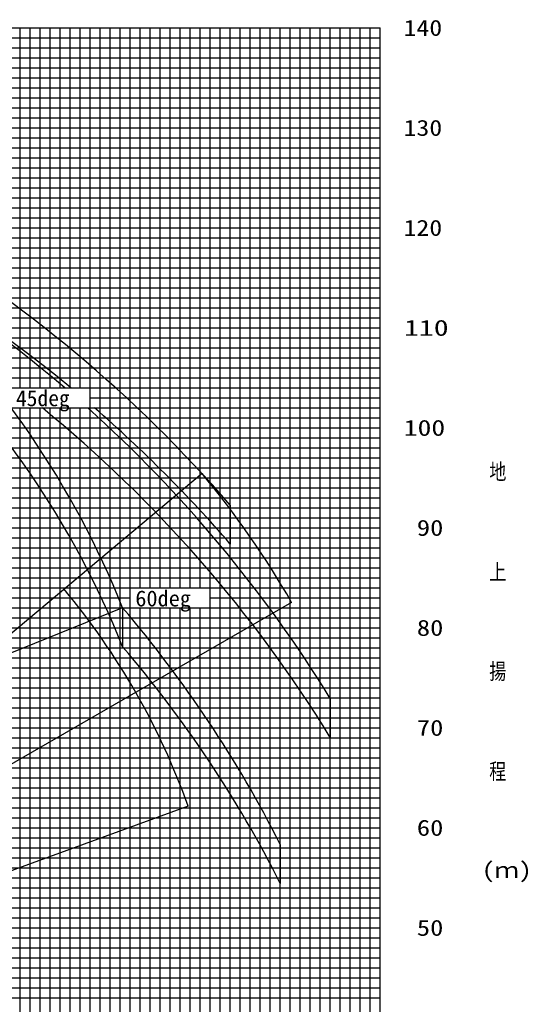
# Model space of a CAD drawing. Extents: x -441179 to 62702, y -334860 to 51651.
# Tile 52 of 68: x -67431 to -17177, y -271883 to -173417. Entities that reach past the tile are written whole.
import ezdxf

# ---------------------------------------------------------------- set-up
doc = ezdxf.new("R2010")
doc.units = 0
doc.layers.get('0').update_dxf_attribs({"linetype": 'CONTINUOUS'})

msp = doc.modelspace()

# ---------------------------------------------------------------- linework, layer by layer
at = {"color": 14, "linetype": 'Continuous'}
for p, q in [((-146372.192684, -174245.002408), (-31372.192684, -174245.002408)), ((-66372.192684, -210245.002408), (-66372.192684, -174245.002408)), ((-56372.192684, -314245.002408), (-56372.192684, -174245.002408)), ((-46372.192684, -314245.002408), (-46372.192684, -174245.002408)), ((-36372.192684, -314245.002408), (-36372.192684, -174245.002408)), ((-113695.715734, -184245.002408), (-31372.192684, -184245.002408)), ((-116809.791226, -194245.002408), (-31372.192684, -194245.002408)), ((-120059.019091, -204245.002408), (-31372.192684, -204245.002408)), ((-66372.192684, -314245.002408), (-66372.192684, -212245.002408)), ((-123239.712441, -214245.002408), (-31372.192684, -214245.002408)), ((-126340.426728, -224245.002408), (-31372.192684, -224245.002408)), ((-129589.578809, -234245.002408), (-31372.192684, -234245.002408)), ((-132838.752085, -244245.002408), (-31372.192684, -244245.002408)), ((-136087.971257, -254245.002408), (-31372.192684, -254245.002408)), ((-139830.559843, -264245.002408), (-31372.192684, -264245.002408))]:
    msp.add_line(p, q, dxfattribs=at)
at = {"color": 252, "linetype": 'Continuous'}
for p, q in [((-67372.192684, -210245.002408), (-67372.192684, -174245.002408)), ((-65372.192684, -210245.002408), (-65372.192684, -174245.002408)), ((-64372.192684, -210245.002408), (-64372.192684, -174245.002408)), ((-63372.192684, -210245.002408), (-63372.192684, -174245.002408)), ((-62372.192684, -210245.002408), (-62372.192684, -174245.002408)), ((-61372.192684, -210245.002408), (-61372.192684, -174245.002408)), ((-60372.192684, -314245.002408), (-60372.192684, -174245.002408)), ((-59372.192684, -314245.002408), (-59372.192684, -174245.002408)), ((-58372.192684, -314245.002408), (-58372.192684, -174245.002408)), ((-57372.192684, -314245.002408), (-57372.192684, -174245.002408)), ((-55372.192684, -230245.002408), (-55372.192684, -174245.002408)), ((-54372.192684, -230245.002408), (-54372.192684, -174245.002408)), ((-53372.192684, -230245.002408), (-53372.192684, -174245.002408)), ((-52372.192684, -230245.002408), (-52372.192684, -174245.002408)), ((-51372.192684, -230245.002408), (-51372.192684, -174245.002408)), ((-50372.192684, -230245.002408), (-50372.192684, -174245.002408)), ((-49372.192684, -230245.002408), (-49372.192684, -174245.002408)), ((-48372.192684, -314245.002408), (-48372.192684, -174245.002408)), ((-47372.192684, -314245.002408), (-47372.192684, -174245.002408)), ((-45372.192684, -314245.002408), (-45372.192684, -174245.002408)), ((-44372.192684, -314245.002408), (-44372.192684, -174245.002408)), ((-43372.192684, -314245.002408), (-43372.192684, -174245.002408)), ((-42372.192684, -314245.002408), (-42372.192684, -174245.002408)), ((-41372.192684, -314245.002408), (-41372.192684, -174245.002408)), ((-40372.192684, -314245.002408), (-40372.192684, -174245.002408)), ((-39372.192684, -314245.002408), (-39372.192684, -174245.002408)), ((-38372.192684, -314245.002408), (-38372.192684, -174245.002408)), ((-37372.192684, -314245.002408), (-37372.192684, -174245.002408)), ((-35372.192684, -314245.002408), (-35372.192684, -174245.002408)), ((-34372.192684, -314245.002408), (-34372.192684, -174245.002408)), ((-33372.192684, -314245.002408), (-33372.192684, -174245.002408)), ((-32372.192684, -314245.002408), (-32372.192684, -174245.002408)), ((-31372.192684, -314245.002408), (-31372.192684, -174245.002408)), ((-146372.192684, -175245.002408), (-31372.192684, -175245.002408)), ((-146372.192684, -176245.002408), (-31372.192684, -176245.002408)), ((-146372.192684, -177245.002408), (-31372.192684, -177245.002408)), ((-106372.192684, -178245.002408), (-31372.192684, -178245.002408)), ((-110857.985095, -179245.002408), (-31372.192684, -179245.002408)), ((-112274.845787, -180245.002408), (-31372.192684, -180245.002408)), ((-112971.562651, -181245.002408), (-31372.192684, -181245.002408)), ((-113212.947012, -182245.002408), (-31372.192684, -182245.002408)), ((-112255.523904, -183245.002408), (-31372.192684, -183245.002408)), ((-90372.192684, -185245.002408), (-31372.192684, -185245.002408)), ((-114210.450786, -186245.002408), (-31372.192684, -186245.002408)), ((-114535.369524, -187245.002408), (-31372.192684, -187245.002408)), ((-114860.288262, -188245.002408), (-31372.192684, -188245.002408)), ((-115185.197536, -189245.002408), (-31372.192684, -189245.002408)), ((-115510.116274, -190245.002408), (-31372.192684, -190245.002408)), ((-115835.035012, -191245.002408), (-31372.192684, -191245.002408)), ((-116159.95375, -192245.002408), (-31372.192684, -192245.002408)), ((-77372.192684, -193245.002408), (-31372.192684, -193245.002408)), ((-117134.709964, -195245.002408), (-31372.192684, -195245.002408)), ((-117459.628702, -196245.002408), (-31372.192684, -196245.002408)), ((-117784.547439, -197245.002408), (-31372.192684, -197245.002408)), ((-118109.466177, -198245.002408), (-31372.192684, -198245.002408)), ((-118434.384915, -199245.002408), (-31372.192684, -199245.002408)), ((-118759.303653, -200245.002408), (-31372.192684, -200245.002408)), ((-119084.262877, -201245.002408), (-31372.192684, -201245.002408)), ((-119409.181615, -202245.002408), (-31372.192684, -202245.002408)), ((-119734.100353, -203245.002408), (-31372.192684, -203245.002408)), ((-146372.192684, -205245.002408), (-31372.192684, -205245.002408)), ((-120708.856567, -206245.002408), (-31372.192684, -206245.002408)), ((-121033.775305, -207245.002408), (-31372.192684, -207245.002408)), ((-121358.694042, -208245.002408), (-31372.192684, -208245.002408)), ((-121683.61278, -209245.002408), (-31372.192684, -209245.002408)), ((-122008.531518, -210245.002408), (-31372.192684, -210245.002408)), ((-60372.192684, -211245.002408), (-31372.192684, -211245.002408)), ((-122640.122553, -212245.002408), (-31372.192684, -212245.002408)), ((-67372.192684, -314245.002408), (-67372.192684, -212245.002408)), ((-65372.192684, -314245.002408), (-65372.192684, -212245.002408)), ((-64372.192684, -314245.002408), (-64372.192684, -212245.002408)), ((-63372.192684, -314245.002408), (-63372.192684, -212245.002408)), ((-62372.192684, -314245.002408), (-62372.192684, -212245.002408)), ((-61372.192684, -314245.002408), (-61372.192684, -212245.002408)), ((-122939.917497, -213245.002408), (-31372.192684, -213245.002408)), ((-123539.507386, -215245.002408), (-31372.192684, -215245.002408)), ((-123839.30233, -216245.002408), (-31372.192684, -216245.002408)), ((-124139.097274, -217245.002408), (-31372.192684, -217245.002408)), ((-124438.892219, -218245.002408), (-31372.192684, -218245.002408)), ((-124715.833038, -219245.002408), (-31372.192684, -219245.002408)), ((-125040.751776, -220245.002408), (-31372.192684, -220245.002408)), ((-125365.670514, -221245.002408), (-31372.192684, -221245.002408)), ((-125690.589252, -222245.002408), (-31372.192684, -222245.002408)), ((-126015.50799, -223245.002408), (-31372.192684, -223245.002408)), ((-126665.345466, -225245.002408), (-31372.192684, -225245.002408)), ((-126990.264204, -226245.002408), (-31372.192684, -226245.002408)), ((-127315.182942, -227245.002408), (-31372.192684, -227245.002408)), ((-127640.066382, -228245.002408), (-31372.192684, -228245.002408)), ((-127964.98512, -229245.002408), (-31372.192684, -229245.002408)), ((-128289.903858, -230245.002408), (-31372.192684, -230245.002408)), ((-128614.822595, -231245.002408), (-56372.192684, -231245.002408)), ((-48372.192684, -231245.002408), (-31372.192684, -231245.002408)), ((-128939.741333, -232245.002408), (-31372.192684, -232245.002408)), ((-55372.192684, -314245.002408), (-55372.192684, -232245.002408)), ((-54372.192684, -314245.002408), (-54372.192684, -232245.002408)), ((-53372.192684, -314245.002408), (-53372.192684, -232245.002408)), ((-52372.192684, -314245.002408), (-52372.192684, -232245.002408)), ((-51372.192684, -314245.002408), (-51372.192684, -232245.002408)), ((-50372.192684, -314245.002408), (-50372.192684, -232245.002408)), ((-49372.192684, -314245.002408), (-49372.192684, -232245.002408)), ((-129264.660071, -233245.002408), (-31372.192684, -233245.002408)), ((-129914.497547, -235245.002408), (-31372.192684, -235245.002408)), ((-130239.416285, -236245.002408), (-31372.192684, -236245.002408)), ((-130564.335023, -237245.002408), (-31372.192684, -237245.002408)), ((-130889.239658, -238245.002408), (-31372.192684, -238245.002408)), ((-131214.158396, -239245.002408), (-31372.192684, -239245.002408)), ((-131539.077134, -240245.002408), (-31372.192684, -240245.002408)), ((-131863.995872, -241245.002408), (-31372.192684, -241245.002408)), ((-132188.91461, -242245.002408), (-31372.192684, -242245.002408)), ((-132513.833347, -243245.002408), (-31372.192684, -243245.002408)), ((-133163.670823, -245245.002408), (-31372.192684, -245245.002408)), ((-133488.621354, -246245.002408), (-31372.192684, -246245.002408)), ((-133813.540092, -247245.002408), (-31372.192684, -247245.002408)), ((-134138.458829, -248245.002408), (-31372.192684, -248245.002408)), ((-134463.377567, -249245.002408), (-31372.192684, -249245.002408)), ((-134788.296305, -250245.002408), (-31372.192684, -250245.002408)), ((-135113.215043, -251245.002408), (-31372.192684, -251245.002408)), ((-135438.133781, -252245.002408), (-31372.192684, -252245.002408)), ((-135763.052519, -253245.002408), (-31372.192684, -253245.002408)), ((-136412.899141, -255245.002408), (-31372.192684, -255245.002408)), ((-136737.818442, -256245.002408), (-31372.192684, -256245.002408)), ((-137062.737742, -257245.002408), (-31372.192684, -257245.002408)), ((-137387.657042, -258245.002408), (-31372.192684, -258245.002408)), ((-137712.576343, -259245.002408), (-31372.192684, -259245.002408)), ((-138007.872799, -260245.002408), (-31372.192684, -260245.002408)), ((-138474.375636, -261245.002408), (-31372.192684, -261245.002408)), ((-138926.437038, -262245.002408), (-31372.192684, -262245.002408)), ((-139378.498441, -263245.002408), (-31372.192684, -263245.002408)), ((-140282.621246, -265245.002408), (-31372.192684, -265245.002408)), ((-140704.39915, -266245.002408), (-31372.192684, -266245.002408)), ((-140913.158633, -267245.002408), (-31372.192684, -267245.002408)), ((-141083.526845, -268245.002408), (-31372.192684, -268245.002408)), ((-141463.854213, -269245.002408), (-31372.192684, -269245.002408)), ((-141604.395047, -270245.002408), (-31372.192684, -270245.002408)), ((-141744.935882, -271245.002408), (-31372.192684, -271245.002408))]:
    msp.add_line(p, q, dxfattribs=at)
at = {"color": 151, "linetype": 'Continuous'}
for p, q in [((-49198.852068, -218806.381841), (-118109.915832, -276629.630029)), ((-57143.488341, -232236.090161), (-140137.837001, -265767.983615)), ((-40243.447777, -231687.18923), (-118101.673439, -276638.656775)), ((-50575.22026, -252083.795686), (-118083.824483, -276654.91818))]:
    msp.add_line(p, q, dxfattribs=at)
at = {"color": 220, "linetype": 'Continuous'}
for p, q in [((-46372.192684, -221974.345352), (-46372.192683, -225858.246668)), ((-57143.488341, -232236.090159), (-57143.48834, -236119.991476)), ((-36372.192684, -241305.139439), (-36372.192683, -245189.040755)), ((-41372.192684, -255903.193161), (-41372.192684, -259787.094478))]:
    msp.add_line(p, q, dxfattribs=at)
at = {"color": 190, "linetype": 'Continuous'}
for centre, radius, start, end in [((-140702.256336, -265672.517149), 90000.346436, 21.809046, 71.809046), ((-118335.576357, -276427.348064), 90000.346436, 29.809046, 39.809046), ((-118335.576357, -276427.348064), 72000.51667, 19.761308, 39.761319)]:
    msp.add_arc(centre, radius, start, end, dxfattribs=at)
at = {"color": 151, "linetype": 'Continuous'}
for centre, radius, start, end in [((-148272.192683, -313934.775331), 134688.844755, 50.340131, 74.644454), ((-148272.192684, -310050.874016), 131330.065189, 49.460856, 61.226384), ((-148272.192684, -310050.874016), 134688.844755, 40.838259, 59.29447), ((-148272.192683, -313934.775331), 131330.065189, 31.564475, 50.742234), ((-148272.192684, -310050.874016), 131330.065189, 31.564475, 48.136196), ((-148272.192683, -313934.775331), 134688.844755, 40.838259, 49.025172), ((-148272.192684, -310050.874016), 119831.470582, 26.863421, 40.494007), ((-148272.192683, -313934.775332), 119831.470582, 26.863421, 40.494007)]:
    msp.add_arc(centre, radius, start, end, dxfattribs=at)
at = {"color": 220, "linetype": 'Continuous'}
msp.add_arc((-140702.256336, -269556.418464), 90000.346436, 21.809046, 71.809046, dxfattribs=at)

# ---------------------------------------------------------------- texts
at = {"color": 7, "linetype": 'Continuous', "char_height": 1600, "line_spacing_factor": 0.794286}
for s, insert, attachment_point in [('\\W1.185746;\\A1;140', (-29056.175594, -174245.031808), 4), ('\\W1.185746;\\A1;130', (-29056.175594, -184245.031808), 4), ('\\W1.185746;\\A1;120', (-29056.175594, -194245.031808), 4), ('\\W1.368169;\\A1;110', (-29007.529605, -204245.031808), 4), ('\\W0.988122;\\A1;45deg', (-67807.180318, -210470.42883), 1), ('\\W1.270443;\\A1;100', (-29033.589932, -214245.031808), 4), ('\\W0.823435;\\A1;地', (-20482.758753, -218671.201846), 4), ('\\W1.218233;\\A1; 90', (-29047.512598, -224245.031808), 4), ('\\W0.823435;\\A1;上', (-20482.758753, -228671.202069), 4), ('\\W1.022195;\\A1;60deg', (-55870.819194, -230493.498561), 1), ('\\W1.218233;\\A1; 80', (-29047.512598, -234245.031808), 4), ('\\W0.823435;\\A1;揚', (-20482.758753, -238671.202293), 4), ('\\W1.218233;\\A1; 70', (-29047.512598, -244245.031808), 4), ('\\W0.823435;\\A1;程', (-20482.758753, -248671.202516), 4), ('\\W1.218233;\\A1; 60', (-29047.512598, -254245.031808), 4), ('\\W1.170144;\\A1;(ｍ)', (-21222.405684, -258671.20274), 4), ('\\W1.218233;\\A1; 50', (-29047.512598, -264245.031808), 4)]:
    msp.add_mtext(s, dxfattribs=dict(at, insert=insert, attachment_point=attachment_point))

doc.saveas('drawing.dxf')
